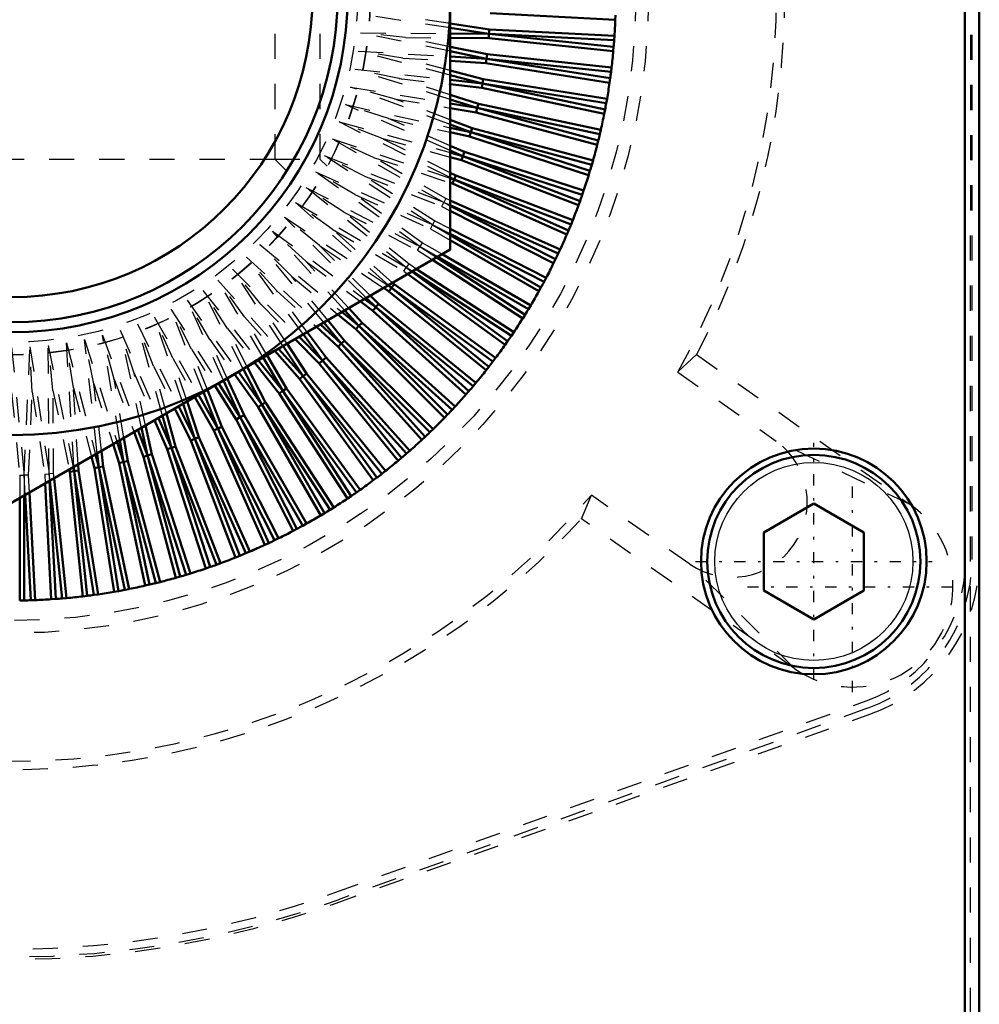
# Model space of a CAD drawing. Header units: millimetres. Extents: x -2 to 1116, y 0 to 312.
# Tile 11 of 13: x 1068 to 1106, y 197 to 237. Entities that reach past the tile are written whole.
import ezdxf

# ---------------------------------------------------------------- set-up
doc = ezdxf.new("R2010")
doc.units = ezdxf.units.MM
doc.linetypes.add('Center', pattern=[1.5, 0.45, -0.5, 0.05, -0.5])
doc.linetypes.add('Dashed', pattern=[2, 1, -1])
for name, color, linetype, lineweight in [('am_0', 7, 'Continuous', 50), ('am_12', 3, 'Continuous', 25), ('am_3', 6, 'Dashed', 25), ('am_6', 2, 'Continuous', 35), ('am_7', 7, 'Center', 25)]:
    doc.layers.add(name, color=color, linetype=linetype, lineweight=lineweight)

# ---------------------------------------------------------------- blocks, each defined once
blk = doc.blocks.new('5_ID1012G5A406100000L5000T_0_in_ID10K_12_G4A_40_610_0000L50_0__1000')
at = {"layer": 'am_3'}
for p, q in [((1055.57, 243.97), (1055.286, 244.254)), ((1080.454, 244.254), (1080.17, 243.97)), ((1057.37, 243.97), (1055.57, 243.97)), ((1055.57, 243.97), (1055.57, 230.97)), ((1080.17, 243.97), (1078.37, 243.97)), ((1080.17, 243.97), (1080.17, 230.97)), ((1053.571, 237.615), (1053.572, 237.217)), ((1055.283, 230.683), (1055.57, 230.97)), ((1055.57, 230.97), (1057.37, 230.97)), ((1078.37, 230.97), (1080.17, 230.97)), ((1080.17, 230.97), (1080.455, 230.685))]:
    blk.add_line(p, q, dxfattribs=at)
for points in [[(1055.283, 244.257), (1055.269, 244.231), (1055.202, 244.105), (1055.085, 243.876), (1054.925, 243.547), (1054.731, 243.115), (1054.731, 243.114)], [(1055.252, 230.74), (1055.253, 230.738), (1055.283, 230.683), (1055.283, 230.683)]]:
    blk.add_lwpolyline(points, dxfattribs=at)
for radius in [14.3, 13.8]:
    blk.add_circle((1067.87, 237.47), radius, dxfattribs=at)
at = {"layer": 'am_6'}
for tag, p, flags in [('NB', (1087.17, 251.77), 8), ('NN', (1087.17, 251.27), 8), ('NT', (1087.17, 250.77), 8), ('NBSYN', (1087.17, 250.27), 8), ('LINA', (1087.17, 249.77), 8), ('CATALOG', (1087.17, 249.27), 8), ('MODEL', (1087.17, 248.77), 8), ('IV', (1087.17, 248.27), 8), ('MAST', (1087.17, 247.77), 8), ('GR', (1087.17, 247.27), 8), ('STROKE', (1087.17, 246.77), 8), ('POS', (1087.17, 246.27), 8), ('FC', (1087.17, 245.77), 8), ('RC', (1087.17, 245.27), 8), ('POORC', (1087.17, 244.77), 8), ('PF', (1087.17, 244.27), 8), ('LS', (1087.17, 243.77), 8), ('IL', (1087.17, 243.27), 8), ('OPTION', (1087.17, 242.77), 8), ('CL', (1087.17, 242.27), 8), ('TEXT', (1087.17, 241.77), 8), ('PSOL_0', (1087.17, 240.77), 9), ('PSOL_1', (1087.17, 240.27), 9), ('PSOL_2', (1087.17, 239.77), 9), ('PSOL_3', (1087.17, 239.27), 9)]:
    blk.add_attdef(tag, p, '', height=0.5, dxfattribs=dict(at, flags=flags))
blk = doc.blocks.new('6_ID1012G5A406100000L5000T_0_in_ID10K_12_G4A_40_610_0000L50_0__1000')
at = {"layer": 'am_0'}
for p, q in [((1105.89, 259.93), (1105.89, 162.97)), ((1106.47, 259.93), (1106.47, 162.97)), ((1085.37, 247.574), (1085.37, 227.366)), ((1086.964, 236.793), (1091.952, 236.532)), ((1086.93, 236.147), (1085.37, 236.383)), ((1091.952, 236.532), (1091.958, 236.708)), ((1086.912, 235.971), (1085.37, 236.205)), ((1085.37, 235.982), (1086.912, 235.971)), ((1086.902, 235.795), (1086.912, 235.971)), ((1086.93, 236.147), (1086.912, 235.971)), ((1086.912, 235.971), (1091.885, 235.449)), ((1091.906, 235.71), (1086.912, 235.971)), ((1091.918, 235.886), (1086.93, 236.147)), ((1085.37, 235.806), (1086.902, 235.795)), ((1086.902, 235.795), (1091.87, 235.273)), ((1091.906, 235.71), (1091.918, 235.886)), ((1086.834, 235.151), (1085.37, 235.452)), ((1086.807, 234.977), (1085.37, 235.272)), ((1091.87, 235.273), (1091.885, 235.449)), ((1085.37, 235.062), (1086.807, 234.977)), ((1085.37, 234.885), (1086.788, 234.801)), ((1086.788, 234.801), (1086.807, 234.977)), ((1086.788, 234.801), (1091.722, 234.02)), ((1086.834, 235.151), (1086.807, 234.977)), ((1086.807, 234.977), (1091.746, 234.195)), ((1091.781, 234.454), (1086.807, 234.977)), ((1091.802, 234.629), (1086.834, 235.151)), ((1086.687, 234.162), (1085.37, 234.505)), ((1091.781, 234.454), (1091.802, 234.629)), ((1086.651, 233.989), (1085.37, 234.323)), ((1085.37, 234.133), (1086.651, 233.989)), ((1086.687, 234.162), (1086.651, 233.989)), ((1091.621, 233.381), (1086.687, 234.162)), ((1091.722, 234.02), (1091.746, 234.195)), ((1085.37, 233.955), (1086.623, 233.815)), ((1086.623, 233.815), (1086.651, 233.989)), ((1086.623, 233.815), (1091.509, 232.776)), ((1086.651, 233.989), (1091.542, 232.949)), ((1091.59, 233.207), (1086.651, 233.989)), ((1086.488, 233.182), (1085.37, 233.536)), ((1086.443, 233.011), (1085.37, 233.352)), ((1091.59, 233.207), (1091.621, 233.381)), ((1085.37, 233.189), (1086.443, 233.011)), ((1085.37, 233.01), (1086.406, 232.838)), ((1086.406, 232.838), (1086.443, 233.011)), ((1086.406, 232.838), (1091.23, 231.546)), ((1086.488, 233.182), (1086.443, 233.011)), ((1091.334, 231.971), (1086.443, 233.011)), ((1086.443, 233.011), (1091.273, 231.717)), ((1091.374, 232.143), (1086.488, 233.182)), ((1091.509, 232.776), (1091.542, 232.949)), ((1086.238, 232.213), (1085.37, 232.54)), ((1086.184, 232.045), (1085.37, 232.351)), ((1085.37, 232.224), (1086.184, 232.045)), ((1085.37, 232.043), (1086.138, 231.875)), ((1086.138, 231.875), (1086.184, 232.045)), ((1086.238, 232.213), (1086.184, 232.045)), ((1091.014, 230.751), (1086.184, 232.045)), ((1086.184, 232.045), (1090.94, 230.5)), ((1091.063, 230.92), (1086.238, 232.213)), ((1091.334, 231.971), (1091.374, 232.143)), ((1086.138, 231.875), (1090.888, 230.331)), ((1091.23, 231.546), (1091.273, 231.717)), ((1085.938, 231.259), (1085.37, 231.507)), ((1085.875, 231.094), (1085.37, 231.315)), ((1085.938, 231.259), (1085.875, 231.094)), ((1090.688, 229.716), (1085.938, 231.259)), ((1085.37, 231.233), (1085.875, 231.094)), ((1085.37, 231.05), (1085.82, 230.926)), ((1085.82, 230.926), (1085.875, 231.094)), ((1085.82, 230.926), (1090.483, 229.136)), ((1090.631, 229.549), (1085.875, 231.094)), ((1085.875, 231.094), (1090.544, 229.302)), ((1091.014, 230.751), (1091.063, 230.92)), ((1090.888, 230.331), (1090.94, 230.5)), ((1085.588, 230.322), (1085.37, 230.431)), ((1085.517, 230.16), (1085.37, 230.234)), ((1085.37, 230.209), (1085.517, 230.16)), ((1085.453, 229.996), (1085.517, 230.16)), ((1085.588, 230.322), (1085.517, 230.16)), ((1085.517, 230.16), (1090.085, 228.127)), ((1090.185, 228.368), (1085.517, 230.16)), ((1090.251, 228.532), (1085.588, 230.322)), ((1085.37, 230.023), (1085.453, 229.996)), ((1085.453, 229.996), (1090.016, 227.964)), ((1090.631, 229.549), (1090.688, 229.716)), ((1089.753, 227.373), (1085.37, 229.324)), ((1090.483, 229.136), (1090.544, 229.302)), ((1089.678, 227.213), (1085.37, 229.131)), ((1085.37, 229.114), (1089.566, 226.977)), ((1085.37, 228.917), (1089.488, 226.818)), ((1090.185, 228.368), (1090.251, 228.532)), ((1089.194, 226.241), (1085.37, 228.19)), ((1090.016, 227.964), (1090.085, 228.127)), ((1089.112, 226.086), (1085.37, 227.992)), ((1085.37, 227.944), (1088.987, 225.856)), ((1085.37, 227.74), (1088.901, 225.701)), ((1085.37, 227.366), (1067.87, 217.263)), ((1089.678, 227.213), (1089.753, 227.373)), ((1084.657, 226.955), (1088.256, 224.617)), ((1084.828, 227.053), (1088.35, 224.766)), ((1088.487, 224.99), (1084.87, 227.078)), ((1088.577, 225.141), (1085.046, 227.179)), ((1089.488, 226.818), (1089.566, 226.977)), ((1087.904, 224.074), (1084.027, 226.591)), ((1083.674, 226.387), (1087.556, 223.568)), ((1083.842, 226.484), (1087.657, 223.712)), ((1087.805, 223.928), (1083.856, 226.492)), ((1089.112, 226.086), (1089.194, 226.241)), ((1082.716, 225.834), (1082.919, 225.7)), ((1082.887, 225.933), (1083.024, 225.842)), ((1083.024, 225.842), (1082.908, 225.945)), ((1082.919, 225.7), (1083.024, 225.842)), ((1083.134, 225.98), (1083.024, 225.842)), ((1087.069, 222.903), (1083.024, 225.842)), ((1083.024, 225.842), (1086.91, 222.695)), ((1083.134, 225.98), (1083.069, 226.038)), ((1087.175, 223.044), (1083.134, 225.98)), ((1088.901, 225.701), (1088.987, 225.856)), ((1081.951, 225.392), (1082.394, 225.065)), ((1082.394, 225.065), (1082.021, 225.433)), ((1082.512, 225.197), (1082.18, 225.524)), ((1082.919, 225.7), (1086.801, 222.556)), ((1081.85, 224.447), (1081.32, 225.028)), ((1081.784, 225.296), (1082.283, 224.928)), ((1082.283, 224.928), (1082.394, 225.065)), ((1082.512, 225.197), (1082.394, 225.065)), ((1082.394, 225.065), (1086.11, 221.719)), ((1086.281, 221.918), (1082.394, 225.065)), ((1086.394, 222.053), (1082.512, 225.197)), ((1088.487, 224.99), (1088.577, 225.141)), ((1080.89, 224.78), (1081.607, 224.191)), ((1081.053, 224.874), (1081.725, 224.322)), ((1081.725, 224.322), (1081.163, 224.938)), ((1082.283, 224.928), (1085.995, 221.586)), ((1088.256, 224.617), (1088.35, 224.766)), ((1080.027, 224.281), (1080.893, 223.49)), ((1080.187, 224.374), (1081.018, 223.615)), ((1081.018, 223.615), (1080.328, 224.455)), ((1081.149, 223.733), (1080.483, 224.545)), ((1081.607, 224.191), (1081.725, 224.322)), ((1081.607, 224.191), (1085.139, 220.659)), ((1081.85, 224.447), (1081.725, 224.322)), ((1085.441, 220.976), (1081.725, 224.322)), ((1081.725, 224.322), (1085.261, 220.786)), ((1085.562, 221.105), (1081.85, 224.447)), ((1079.188, 223.797), (1080.143, 222.828)), ((1079.345, 223.888), (1080.275, 222.946)), ((1080.275, 222.946), (1079.51, 223.983)), ((1080.412, 223.057), (1079.664, 224.072)), ((1087.805, 223.928), (1087.904, 224.074)), ((1078.523, 223.414), (1079.498, 222.316)), ((1079.498, 222.316), (1078.705, 223.518)), ((1079.64, 222.421), (1078.858, 223.607)), ((1080.893, 223.49), (1081.018, 223.615)), ((1080.893, 223.49), (1084.235, 219.778)), ((1081.149, 223.733), (1081.018, 223.615)), ((1081.018, 223.615), (1084.364, 219.899)), ((1084.554, 220.079), (1081.018, 223.615)), ((1084.681, 220.201), (1081.149, 223.733)), ((1087.556, 223.568), (1087.657, 223.712)), ((1078.689, 221.729), (1077.909, 223.059)), ((1078.837, 221.825), (1078.061, 223.147)), ((1078.368, 223.324), (1079.36, 222.206)), ((1080.412, 223.057), (1080.275, 222.946)), ((1083.754, 219.345), (1080.412, 223.057)), ((1087.069, 222.903), (1087.175, 223.044)), ((1077.85, 221.184), (1077.112, 222.609)), ((1078.003, 221.273), (1077.269, 222.689)), ((1077.561, 222.858), (1078.546, 221.625)), ((1077.716, 222.947), (1078.689, 221.729)), ((1080.143, 222.828), (1080.275, 222.946)), ((1080.143, 222.828), (1083.287, 218.946)), ((1083.621, 219.229), (1080.275, 222.946)), ((1080.275, 222.946), (1083.422, 219.059)), ((1086.801, 222.556), (1086.91, 222.695)), ((1077.141, 220.765), (1076.476, 222.231)), ((1076.764, 222.398), (1077.702, 221.088)), ((1076.916, 222.489), (1077.85, 221.184)), ((1079.36, 222.206), (1079.498, 222.316)), ((1079.64, 222.421), (1079.498, 222.316)), ((1079.498, 222.316), (1082.437, 218.271)), ((1082.645, 218.43), (1079.498, 222.316)), ((1082.784, 218.539), (1079.64, 222.421)), ((1075.971, 221.94), (1076.831, 220.596)), ((1076.119, 222.036), (1076.984, 220.684)), ((1076.984, 220.684), (1076.321, 222.146)), ((1078.837, 221.825), (1078.689, 221.729)), ((1081.772, 217.784), (1078.837, 221.825)), ((1079.36, 222.206), (1082.296, 218.165)), ((1086.281, 221.918), (1086.394, 222.053)), ((1075.179, 221.482), (1075.936, 220.15)), ((1075.331, 221.571), (1076.093, 220.23)), ((1076.093, 220.23), (1075.524, 221.682)), ((1076.254, 220.302), (1075.679, 221.771)), ((1078.546, 221.625), (1078.689, 221.729)), ((1078.546, 221.625), (1081.266, 217.436)), ((1081.628, 217.683), (1078.689, 221.729)), ((1078.689, 221.729), (1081.412, 217.535)), ((1085.995, 221.586), (1086.11, 221.719)), ((1074.535, 221.111), (1075.18, 219.823)), ((1075.18, 219.823), (1074.717, 221.216)), ((1075.344, 219.887), (1074.872, 221.306)), ((1077.702, 221.088), (1077.85, 221.184)), ((1077.702, 221.088), (1080.199, 216.763)), ((1078.003, 221.273), (1077.85, 221.184)), ((1077.85, 221.184), (1080.35, 216.853)), ((1080.574, 216.99), (1077.85, 221.184)), ((1080.723, 217.084), (1078.003, 221.273)), ((1085.441, 220.976), (1085.562, 221.105)), ((1073.73, 220.646), (1074.246, 219.465)), ((1074.246, 219.465), (1073.895, 220.741)), ((1074.414, 219.52), (1074.052, 220.832)), ((1074.382, 221.022), (1075.018, 219.752)), ((1076.831, 220.596), (1076.984, 220.684)), ((1077.141, 220.765), (1076.984, 220.684)), ((1079.484, 216.353), (1076.984, 220.684)), ((1076.984, 220.684), (1079.254, 216.228)), ((1079.639, 216.439), (1077.141, 220.765)), ((1085.139, 220.659), (1085.261, 220.786)), ((1073.295, 219.156), (1073.053, 220.255)), ((1073.465, 219.202), (1073.213, 220.348)), ((1073.576, 220.557), (1074.081, 219.402)), ((1076.254, 220.302), (1076.093, 220.23)), ((1078.522, 215.852), (1076.254, 220.302)), ((1076.831, 220.596), (1079.099, 216.146)), ((1072.757, 220.084), (1073.127, 219.102)), ((1072.912, 220.174), (1073.295, 219.156)), ((1075.344, 219.887), (1075.18, 219.823)), ((1077.376, 215.324), (1075.344, 219.887)), ((1075.936, 220.15), (1076.093, 220.23)), ((1075.936, 220.15), (1077.967, 215.587)), ((1076.093, 220.23), (1078.127, 215.662)), ((1078.363, 215.774), (1076.093, 220.23)), ((1084.235, 219.778), (1084.364, 219.899)), ((1084.554, 220.079), (1084.681, 220.201)), ((1071.92, 219.601), (1072.158, 218.852)), ((1072.077, 219.692), (1072.329, 218.897)), ((1072.329, 218.897), (1072.187, 219.755)), ((1072.502, 218.934), (1072.35, 219.849)), ((1074.414, 219.52), (1074.246, 219.465)), ((1076.204, 214.857), (1074.414, 219.52)), ((1075.018, 219.752), (1075.18, 219.823)), ((1075.018, 219.752), (1076.808, 215.089)), ((1075.18, 219.823), (1076.972, 215.155)), ((1077.213, 215.255), (1075.18, 219.823)), ((1071.06, 219.105), (1071.178, 218.653)), ((1071.219, 219.196), (1071.351, 218.689)), ((1071.351, 218.689), (1071.289, 219.237)), ((1071.525, 218.717), (1071.456, 219.333)), ((1073.127, 219.102), (1073.295, 219.156)), ((1073.127, 219.102), (1074.42, 214.277)), ((1073.465, 219.202), (1073.295, 219.156)), ((1074.84, 214.4), (1073.295, 219.156)), ((1073.295, 219.156), (1074.589, 214.326)), ((1075.009, 214.452), (1073.465, 219.202)), ((1074.081, 219.402), (1074.246, 219.465)), ((1074.081, 219.402), (1075.624, 214.652)), ((1074.246, 219.465), (1075.791, 214.709)), ((1076.038, 214.796), (1074.246, 219.465)), ((1083.621, 219.229), (1083.754, 219.345)), ((1070.332, 218.684), (1070.363, 218.533)), ((1070.363, 218.533), (1070.353, 218.697)), ((1070.539, 218.552), (1070.524, 218.795)), ((1071.178, 218.653), (1071.351, 218.689)), ((1071.525, 218.717), (1071.351, 218.689)), ((1072.391, 213.798), (1071.351, 218.689)), ((1071.351, 218.689), (1072.133, 213.75)), ((1072.564, 213.831), (1071.525, 218.717)), ((1072.158, 218.852), (1072.329, 218.897)), ((1072.158, 218.852), (1073.197, 213.966)), ((1072.502, 218.934), (1072.329, 218.897)), ((1072.329, 218.897), (1073.369, 214.006)), ((1073.623, 214.067), (1072.329, 218.897)), ((1073.794, 214.11), (1072.502, 218.934)), ((1083.287, 218.946), (1083.422, 219.059)), ((1070.171, 218.591), (1070.189, 218.506)), ((1070.189, 218.506), (1070.363, 218.533)), ((1070.189, 218.506), (1070.711, 213.538)), ((1070.539, 218.552), (1070.363, 218.533)), ((1070.363, 218.533), (1070.886, 213.559)), ((1071.145, 213.594), (1070.363, 218.533)), ((1071.32, 213.618), (1070.539, 218.552)), ((1071.178, 218.653), (1071.959, 213.719)), ((1082.645, 218.43), (1082.784, 218.539)), ((1069.213, 218.038), (1069.454, 213.422)), ((1069.384, 218.137), (1069.63, 213.434)), ((1069.891, 213.455), (1069.398, 218.145)), ((1070.067, 213.47), (1069.566, 218.242)), ((1082.296, 218.165), (1082.437, 218.271)), ((1068.37, 217.551), (1068.37, 213.375)), ((1068.632, 213.382), (1068.412, 217.576)), ((1068.808, 213.388), (1068.583, 217.675)), ((1081.266, 217.436), (1081.412, 217.535)), ((1081.628, 217.683), (1081.772, 217.784)), ((1068.194, 217.45), (1068.194, 213.372)), ((1097.87, 216.085), (1099.87, 217.239)), ((1099.87, 217.239), (1101.87, 216.085)), ((1080.199, 216.763), (1080.35, 216.853)), ((1080.574, 216.99), (1080.723, 217.084)), ((1079.484, 216.353), (1079.639, 216.439)), ((1079.099, 216.146), (1079.254, 216.228)), ((1097.87, 213.775), (1097.87, 216.085)), ((1101.87, 216.085), (1101.87, 213.775)), ((1077.967, 215.587), (1078.127, 215.662)), ((1078.363, 215.774), (1078.522, 215.852)), ((1076.808, 215.089), (1076.972, 215.155)), ((1077.213, 215.255), (1077.376, 215.324)), ((1076.038, 214.796), (1076.204, 214.857)), ((1074.84, 214.4), (1075.009, 214.452)), ((1075.624, 214.652), (1075.791, 214.709)), ((1073.197, 213.966), (1073.369, 214.006)), ((1073.623, 214.067), (1073.794, 214.11)), ((1074.42, 214.277), (1074.589, 214.326)), ((1071.145, 213.594), (1071.32, 213.618)), ((1071.959, 213.719), (1072.133, 213.75)), ((1072.391, 213.798), (1072.564, 213.831)), ((1099.87, 212.621), (1097.87, 213.775)), ((1101.87, 213.775), (1099.87, 212.621)), ((1068.194, 213.372), (1068.37, 213.375)), ((1068.632, 213.382), (1068.808, 213.388)), ((1069.454, 213.422), (1069.63, 213.434)), ((1069.891, 213.455), (1070.067, 213.47)), ((1070.711, 213.538), (1070.886, 213.559))]:
    blk.add_line(p, q, dxfattribs=at)
for centre, radius in [((1067.87, 237.47), 17.5), ((1067.87, 237.47), 13.4), ((1067.87, 237.47), 13), ((1067.87, 237.47), 12), ((1099.87, 214.93), 4.5), ((1099.87, 214.93), 4.25)]:
    blk.add_circle(centre, radius, dxfattribs=at)
for start, end in [(356.2305, 357.7695), (355.1888, 355.8112), (353.2305, 354.7695), (352.1888, 352.8112), (350.2305, 351.7695), (349.1888, 349.8112), (347.2305, 348.7695), (346.1888, 346.8112), (344.2305, 345.7695), (343.1888, 343.8112), (341.2305, 342.7695), (340.1888, 340.8112), (338.2305, 339.7695), (337.1888, 337.8112), (335.2305, 336.7695), (334.1888, 334.8112), (332.2305, 333.7695), (331.1888, 331.8112), (329.2305, 330.7695), (328.1888, 328.8112), (326.2305, 327.7695), (325.1888, 325.8112), (323.2305, 324.7695), (322.1888, 322.8112), (320.2305, 321.7695), (319.1888, 319.8112), (317.2305, 318.7695), (314.2305, 315.7695), (316.1888, 316.8112), (313.1888, 313.8112), (311.2305, 312.7695), (310.1888, 310.8112), (308.2305, 309.7695), (307.1888, 307.8112), (305.2305, 306.7695), (304.1888, 304.8112), (302.2305, 303.7695), (299.2305, 300.7695), (301.1888, 301.8112), (298.1888, 298.8112), (296.2305, 297.7695), (293.2305, 294.7695), (295.1888, 295.8112), (292.1888, 292.8112), (289.1888, 289.8112), (290.2305, 291.7695), (286.1888, 286.8112), (287.2305, 288.7695), (283.1888, 283.8112), (284.2305, 285.7695), (277.1888, 277.8112), (278.2305, 279.7695), (280.1888, 280.8112), (281.2305, 282.7695), (271.1888, 271.8112), (272.2305, 273.7695), (274.1888, 274.8112), (275.2305, 276.7695)]:
    blk.add_arc((1067.87, 237.47), 24.1, start, end, dxfattribs=at)
at = {"layer": 'am_12'}
blk.add_circle((1099.87, 214.93), 3.95, dxfattribs=at)
at = {"layer": 'am_3'}
for p, q in [((1105.901, 259.93), (1105.901, 162.97)), ((1105.92, 215.01), (1105.92, 259.93)), ((1106.12, 259.928), (1106.095, 162.96)), ((1106.175, 259.93), (1106.175, 215.01)), ((1078.37, 243.97), (1078.37, 230.97)), ((1085.37, 236.205), (1081.851, 236.737)), ((1085.37, 236.383), (1083.653, 236.643)), ((1081.793, 236.007), (1085.37, 235.982)), ((1083.589, 235.818), (1081.793, 236.007)), ((1085.37, 235.272), (1081.793, 236.007)), ((1083.589, 235.818), (1085.37, 235.806)), ((1085.37, 235.452), (1083.589, 235.818)), ((1081.698, 235.28), (1085.37, 235.062)), ((1083.481, 234.998), (1081.698, 235.28)), ((1085.37, 234.323), (1081.698, 235.28)), ((1083.481, 234.998), (1085.37, 234.885)), ((1085.37, 234.505), (1083.481, 234.998)), ((1085.37, 233.352), (1081.564, 234.559)), ((1081.564, 234.559), (1085.37, 234.133)), ((1083.33, 234.184), (1081.564, 234.559)), ((1085.37, 233.536), (1083.33, 234.184)), ((1083.33, 234.184), (1085.37, 233.955)), ((1081.393, 233.847), (1085.37, 233.189)), ((1083.137, 233.379), (1081.393, 233.847)), ((1085.37, 232.351), (1081.393, 233.847)), ((1083.137, 233.379), (1085.37, 233.01)), ((1085.37, 232.54), (1083.137, 233.379)), ((1081.185, 233.144), (1085.37, 232.224)), ((1085.37, 231.315), (1081.185, 233.144)), ((1082.902, 232.586), (1081.185, 233.144)), ((1080.94, 232.453), (1085.37, 231.233)), ((1085.37, 230.234), (1080.94, 232.453)), ((1082.625, 231.806), (1080.94, 232.453)), ((1082.902, 232.586), (1085.37, 232.043)), ((1085.37, 231.507), (1082.902, 232.586)), ((1080.66, 231.776), (1085.37, 230.209)), ((1085.11, 229.247), (1080.66, 231.776)), ((1082.309, 231.041), (1080.66, 231.776)), ((1082.625, 231.806), (1085.37, 231.05)), ((1085.37, 230.431), (1082.625, 231.806)), ((1057.37, 230.97), (1078.37, 230.97)), ((1078.37, 230.97), (1078.84, 230.5)), ((1080.344, 231.114), (1085.11, 229.247)), ((1084.656, 228.356), (1080.344, 231.114)), ((1081.952, 230.295), (1080.344, 231.114)), ((1082.309, 231.041), (1085.37, 230.023)), ((1085.19, 229.404), (1082.309, 231.041)), ((1079.994, 230.47), (1084.656, 228.356)), ((1084.156, 227.49), (1079.994, 230.47)), ((1081.558, 229.567), (1079.994, 230.47)), ((1081.952, 230.295), (1085.038, 229.086)), ((1084.744, 228.509), (1081.952, 230.295)), ((1083.611, 226.651), (1079.611, 229.845)), ((1079.611, 229.845), (1084.156, 227.49)), ((1081.125, 228.862), (1079.611, 229.845)), ((1081.558, 229.567), (1084.575, 228.199)), ((1084.252, 227.638), (1081.558, 229.567)), ((1085.19, 229.404), (1085.11, 229.247)), ((1085.37, 229.324), (1085.19, 229.404)), ((1079.196, 229.241), (1083.611, 226.651)), ((1080.657, 228.18), (1079.196, 229.241)), ((1082.908, 225.945), (1079.196, 229.241)), ((1085.038, 229.086), (1085.11, 229.247)), ((1085.038, 229.086), (1085.37, 228.917)), ((1085.11, 229.247), (1085.37, 229.114)), ((1085.37, 229.131), (1085.11, 229.247)), ((1082.021, 225.433), (1078.75, 228.66)), ((1078.75, 228.66), (1082.887, 225.933)), ((1080.153, 227.524), (1078.75, 228.66)), ((1083.715, 226.794), (1081.125, 228.862)), ((1081.125, 228.862), (1084.067, 227.337)), ((1084.744, 228.509), (1084.656, 228.356)), ((1085.37, 228.19), (1084.744, 228.509)), ((1080.657, 228.18), (1083.515, 226.503)), ((1083.069, 226.038), (1080.657, 228.18)), ((1084.575, 228.199), (1084.656, 228.356)), ((1084.575, 228.199), (1085.37, 227.74)), ((1084.656, 228.356), (1085.37, 227.944)), ((1085.37, 227.992), (1084.656, 228.356)), ((1078.274, 228.102), (1081.951, 225.392)), ((1079.616, 226.894), (1078.274, 228.102)), ((1081.163, 224.938), (1078.274, 228.102)), ((1080.328, 224.455), (1077.769, 227.571)), ((1077.769, 227.571), (1081.053, 224.874)), ((1079.046, 226.294), (1077.769, 227.571)), ((1082.18, 225.524), (1080.153, 227.524)), ((1080.153, 227.524), (1082.716, 225.834)), ((1084.067, 227.337), (1084.156, 227.49)), ((1084.067, 227.337), (1084.657, 226.955)), ((1084.252, 227.638), (1084.156, 227.49)), ((1084.87, 227.078), (1084.156, 227.49)), ((1084.156, 227.49), (1084.828, 227.053)), ((1085.046, 227.179), (1084.252, 227.638)), ((1077.238, 227.066), (1080.187, 224.374)), ((1079.51, 223.983), (1077.238, 227.066)), ((1078.446, 225.724), (1077.238, 227.066)), ((1078.705, 223.518), (1076.68, 226.59)), ((1076.68, 226.59), (1079.345, 223.888)), ((1077.816, 225.187), (1076.68, 226.59)), ((1079.616, 226.894), (1081.784, 225.296)), ((1081.32, 225.028), (1079.616, 226.894)), ((1083.515, 226.503), (1083.611, 226.651)), ((1083.715, 226.794), (1083.611, 226.651)), ((1083.611, 226.651), (1083.842, 226.484)), ((1083.856, 226.492), (1083.611, 226.651)), ((1084.027, 226.591), (1083.715, 226.794)), ((1077.909, 223.059), (1076.099, 226.144)), ((1076.099, 226.144), (1078.523, 223.414)), ((1077.16, 224.683), (1076.099, 226.144)), ((1080.483, 224.545), (1079.046, 226.294)), ((1079.046, 226.294), (1080.89, 224.78)), ((1083.515, 226.503), (1083.674, 226.387)), ((1077.112, 222.609), (1075.495, 225.729)), ((1075.495, 225.729), (1077.716, 222.947)), ((1076.478, 224.215), (1075.495, 225.729)), ((1078.446, 225.724), (1080.027, 224.281)), ((1079.664, 224.072), (1078.446, 225.724)), ((1074.226, 224.996), (1076.119, 222.036)), ((1075.524, 221.682), (1074.226, 224.996)), ((1075.045, 223.388), (1074.226, 224.996)), ((1076.321, 222.146), (1074.87, 225.346)), ((1074.87, 225.346), (1076.916, 222.489)), ((1075.773, 223.782), (1074.87, 225.346)), ((1078.858, 223.607), (1077.816, 225.187)), ((1077.816, 225.187), (1079.188, 223.797)), ((1074.717, 221.216), (1073.564, 224.68)), ((1073.564, 224.68), (1075.331, 221.571)), ((1074.299, 223.031), (1073.564, 224.68)), ((1078.061, 223.147), (1077.16, 224.683)), ((1077.16, 224.683), (1078.368, 223.324)), ((1072.887, 224.4), (1074.535, 221.111)), ((1073.534, 222.715), (1072.887, 224.4)), ((1073.895, 220.741), (1072.887, 224.4)), ((1077.269, 222.689), (1076.478, 224.215)), ((1076.478, 224.215), (1077.561, 222.858)), ((1071.493, 223.947), (1072.912, 220.174)), ((1072.187, 219.755), (1071.493, 223.947)), ((1071.961, 222.203), (1071.493, 223.947)), ((1072.196, 224.155), (1073.73, 220.646)), ((1073.053, 220.255), (1072.196, 224.155)), ((1072.754, 222.438), (1072.196, 224.155)), ((1067.87, 223.47), (1068.37, 218.376)), ((1068.37, 218.376), (1068.603, 223.489)), ((1068.603, 223.489), (1069.369, 218.428)), ((1068.697, 221.687), (1068.603, 223.489)), ((1069.369, 218.428), (1069.333, 223.547)), ((1069.333, 223.547), (1070.332, 218.684)), ((1069.522, 221.751), (1069.333, 223.547)), ((1070.353, 218.697), (1070.06, 223.642)), ((1070.06, 223.642), (1071.219, 219.196)), ((1070.342, 221.859), (1070.06, 223.642)), ((1071.289, 219.237), (1070.781, 223.776)), ((1070.781, 223.776), (1072.077, 219.692)), ((1071.156, 222.01), (1070.781, 223.776)), ((1076.476, 222.231), (1075.773, 223.782)), ((1075.773, 223.782), (1076.764, 222.398)), ((1074.872, 221.306), (1074.299, 223.031)), ((1074.299, 223.031), (1075.179, 221.482)), ((1075.045, 223.388), (1075.971, 221.94)), ((1075.679, 221.771), (1075.045, 223.388)), ((1095.196, 223.176), (1094.442, 222.484)), ((1095.196, 223.176), (1103.707, 217.202)), ((1073.534, 222.715), (1074.382, 221.022)), ((1074.052, 220.832), (1073.534, 222.715)), ((1072.754, 222.438), (1073.576, 220.557)), ((1073.213, 220.348), (1072.754, 222.438)), ((1094.442, 222.484), (1098.371, 219.725)), ((1070.524, 218.795), (1070.342, 221.859)), ((1070.342, 221.859), (1071.06, 219.105)), ((1071.456, 219.333), (1071.156, 222.01)), ((1071.156, 222.01), (1071.92, 219.601)), ((1071.961, 222.203), (1072.757, 220.084)), ((1072.35, 219.849), (1071.961, 222.203)), ((1067.87, 221.665), (1068.194, 218.367)), ((1068.547, 218.376), (1068.697, 221.687)), ((1068.697, 221.687), (1069.193, 218.41)), ((1069.545, 218.438), (1069.522, 221.751)), ((1069.522, 221.751), (1070.171, 218.591)), ((1103.707, 217.202), (1098.371, 219.725)), ((1068.194, 218.367), (1068.37, 218.376)), ((1068.194, 218.367), (1068.194, 217.45)), ((1068.37, 218.376), (1068.37, 217.551)), ((1068.547, 218.376), (1068.37, 218.376)), ((1068.412, 217.576), (1068.37, 218.376)), ((1068.583, 217.675), (1068.547, 218.376)), ((1069.193, 218.41), (1069.369, 218.428)), ((1069.193, 218.41), (1069.213, 218.038)), ((1069.545, 218.438), (1069.369, 218.428)), ((1069.398, 218.145), (1069.369, 218.428)), ((1069.369, 218.428), (1069.384, 218.137)), ((1069.566, 218.242), (1069.545, 218.438)), ((1090.599, 216.628), (1090.995, 217.573)), ((1094.924, 214.815), (1090.995, 217.573)), ((1099.111, 210.654), (1090.599, 216.628)), ((1099.111, 210.654), (1094.924, 214.815)), ((1080.76, 201.723), (1101.955, 209.366)), ((1102.01, 209.076), (1080.895, 201.442)), ((1080.675, 201.257), (1102.104, 208.835))]:
    blk.add_line(p, q, dxfattribs=at)
for radius in [25.4, 24.9, 14.31]:
    blk.add_circle((1067.87, 237.47), radius, dxfattribs=at)
for centre, radius, start, end in [((1067.87, 237.47), 30.507, 330.5784, 29.4216), ((1067.871, 237.47), 30.838, 332.3856, 27.6144), ((1096.606, 217.299), 3, 235.889, 53.9704), ((1067.87, 237.471), 30.507, 220.7098, 319.2902), ((1101.418, 213.922), 4, 234.7783, 55.0921), ((1067.87, 237.47), 30.838, 222.5197, 317.4803), ((1099.92, 215.01), 6, 289.8286, 0), ((1099.865, 215.01), 6.31, 289.8762, 360), ((1099.92, 215.01), 6.55, 289.4742, 0), ((1067.87, 237.47), 38.31, 250.1238, 289.8762), ((1067.87, 237.47), 38, 250.1714, 289.8286), ((1067.87, 237.47), 38.41, 250.5258, 289.4742)]:
    blk.add_arc(centre, radius, start, end, dxfattribs=at)
at = {"layer": 'am_7'}
for p, q in [((1099.87, 210.205), (1099.87, 219.655)), ((1101.418, 209.722), (1101.418, 218.122)), ((1095.145, 214.93), (1104.595, 214.93)), ((1097.218, 213.922), (1105.618, 213.922))]:
    blk.add_line(p, q, dxfattribs=at)
at = {"layer": 'am_6'}
for tag, p, flags in [('NB', (1113.4, 276.07), 8), ('NN', (1113.4, 275.57), 8), ('NT', (1113.4, 275.07), 8), ('NBSYN', (1113.4, 274.57), 8), ('LINA', (1113.4, 274.07), 8), ('CATALOG', (1113.4, 273.57), 8), ('MODEL', (1113.4, 273.07), 8), ('IV', (1113.4, 272.57), 8), ('MAST', (1113.4, 272.07), 8), ('GR', (1113.4, 271.57), 8), ('STROKE', (1113.4, 271.07), 8), ('POS', (1113.4, 270.57), 8), ('FC', (1113.4, 270.07), 8), ('RC', (1113.4, 269.57), 8), ('POORC', (1113.4, 269.07), 8), ('PF', (1113.4, 268.57), 8), ('LS', (1113.4, 268.07), 8), ('IL', (1113.4, 267.57), 8), ('OPTION', (1113.4, 267.07), 8), ('CL', (1113.4, 266.57), 8), ('TEXT', (1113.4, 266.07), 8), ('PSOL_0', (1113.4, 265.07), 9), ('PSOL_1', (1113.4, 264.57), 9), ('PSOL_2', (1113.4, 264.07), 9), ('PSOL_3', (1113.4, 263.57), 9), ('PSOL_4', (1113.4, 263.07), 9)]:
    blk.add_attdef(tag, p, '', height=0.5, dxfattribs=dict(at, flags=flags))

msp = doc.modelspace()

# ---------------------------------------------------------------- block references
for name in ['6_ID1012G5A406100000L5000T_0_in_ID10K_12_G4A_40_610_0000L50_0__1000', '5_ID1012G5A406100000L5000T_0_in_ID10K_12_G4A_40_610_0000L50_0__1000']:
    msp.add_blockref(name, (0, 0))

doc.saveas('drawing.dxf')
